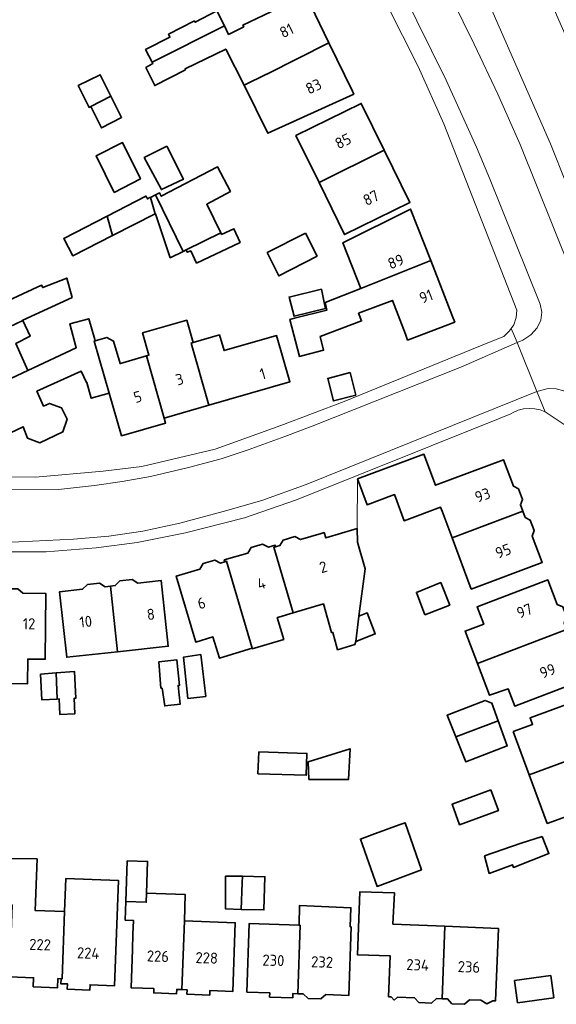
# Model space of a CAD drawing. Extents: x 150256 to 156914, y 461459 to 469481.
# Tile 181 of 256: x 155775 to 155841, y 462579 to 462699. Entities that reach past the tile are written whole.
import ezdxf
from ezdxf.enums import TextEntityAlignment as Align

# ---------------------------------------------------------------- set-up
doc = ezdxf.new("R2010")
doc.units = 0
doc.header["$LTSCALE"] = 0.75
for name, color, linetype, lineweight in [('B-RO-IE-TERREINAFSCHEIDING_KUNSTMATIG_MUUR-G', 251, 'IE-TERREINAFSCHEIDING-KUNSTMATIG-DICHT', 18), ('B-RO-OG-BEBOUWING-GV', 6, 'CONTINUOUS', 35), ('B-RO-OG-BEBOUWING-T18', 1, 'CONTINUOUS', 18), ('B-RO-OG-TERREIN_CULTUURSCHEIDING-GV', 251, 'CONTINUOUS', 18), ('B-RO-VH-VERHARDING_ASFALT-GV', 251, 'CONTINUOUS', 18), ('B-RO-VH-VERHARDING_BETONSTRAATSTEEN-GV', 251, 'CONTINUOUS', 18), ('B-RO-VH-VERHARDING_STRAATBAKSTEEN-GV', 251, 'CONTINUOUS', 18), ('B-RO-VH-VERHARDING_TEGEL-GV', 251, 'CONTINUOUS', 18)]:
    doc.layers.add(name, color=color, linetype=linetype, lineweight=lineweight)
doc.styles.add('NLCS-ISO-M200-T18', font='NLCS-ISO.ttf', dxfattribs={"height": 360})
doc.linetypes.add('IE-TERREINAFSCHEIDING-KUNSTMATIG-DICHT', pattern='A,8,-1,[82,NLCS.SHX,S=0.75,R=90,X=0,Y=0],-1', length=10)

msp = doc.modelspace()

# ---------------------------------------------------------------- linework, layer by layer
at = {"layer": 'B-RO-IE-TERREINAFSCHEIDING_KUNSTMATIG_MUUR-G'}
msp.add_lwpolyline([(155816.476, 462637.107), (155816.531, 462643.147)], dxfattribs=at)
at = {"layer": 'B-RO-OG-BEBOUWING-GV'}
for points in [[(155805.482, 462692.338), (155813.054, 462696.162), (155810.223, 462702.011), (155802.589, 462698.317), (155802.687, 462698.113), (155800.851, 462697.182), (155800.337, 462698.209), (155791.557, 462693.794), (155791.634, 462693.643), (155790.796, 462693.156), (155791.877, 462690.967), (155795.607, 462692.885), (155795.553, 462692.993), (155800.499, 462695.398), (155802.742, 462690.992), (155805.468, 462692.368)], [(155791.557, 462693.794), (155800.337, 462698.209), (155799.419, 462700.047), (155796.77, 462698.669), (155796.689, 462698.831), (155793.554, 462697.21), (155793.716, 462696.832), (155790.769, 462695.346)], [(155802.742, 462690.992), (155805.61, 462685.168), (155816.074, 462689.922), (155815.906, 462690.269), (155813.054, 462696.162), (155805.482, 462692.338), (155805.468, 462692.368)], [(155786.554, 462689.669), (155785.244, 462692.277), (155782.568, 462690.953), (155783.891, 462688.305), (155784.106, 462688.415)], [(155786.554, 462689.669), (155784.106, 462688.415), (155784.27, 462688.088), (155785.405, 462685.817), (155787.851, 462687.087)], [(155819.77, 462683.09), (155816.968, 462688.785), (155809.03, 462684.881), (155811.843, 462679.162)], [(155786.933, 462677.962), (155790.128, 462679.628), (155787.965, 462684.028), (155784.769, 462682.43)], [(155793.358, 462683.579), (155790.601, 462682.202), (155792.681, 462678.309), (155795.357, 462679.579)], [(155811.843, 462679.162), (155814.948, 462672.849), (155822.887, 462676.753), (155819.77, 462683.09)], [(155791.955, 462677.666), (155795.32, 462670.792), (155795.709, 462670.983), (155799.912, 462673.053), (155798.196, 462676.537), (155801.062, 462678.104), (155799.495, 462681.104), (155792.656, 462677.511), (155792.467, 462677.916)], [(155786.079, 462675.103), (155786.756, 462672.736), (155791.92, 462675.358), (155791.35, 462677.37), (155791.294, 462677.343), (155790.985, 462677.177), (155790.897, 462677.341), (155790.791, 462677.538)], [(155791.955, 462677.666), (155791.35, 462677.37), (155791.92, 462675.358), (155791.959, 462675.378), (155793.763, 462670.024), (155795.32, 462670.792)], [(155825.424, 462669.685), (155822.973, 462675.958), (155814.751, 462671.855), (155816.907, 462666.314)], [(155786.079, 462675.103), (155780.804, 462672.378), (155780.866, 462672.283), (155781.898, 462670.269), (155786.756, 462672.736)], [(155795.709, 462670.983), (155795.817, 462670.699), (155796.249, 462670.862), (155796.952, 462669.375), (155802.25, 462671.888), (155801.493, 462673.563), (155800.007, 462672.861), (155799.912, 462673.053)], [(155810.209, 462673.026), (155805.54, 462670.669), (155806.971, 462667.834), (155811.598, 462670.235)], [(155816.907, 462666.314), (155812.586, 462664.599), (155812.802, 462663.68), (155808.861, 462662.69), (155808.289, 462662.546), (155809.459, 462658.039), (155809.912, 462658.153), (155812.404, 462658.783), (155811.985, 462660.441), (155817.011, 462662.359), (155816.656, 462663.283), (155820.757, 462664.849), (155822.341, 462660.73), (155822.613, 462660.023), (155828.345, 462662.212), (155828.081, 462662.887), (155825.424, 462669.685)], [(155767.283, 462658.375), (155774.116, 462661.613), (155775.832, 462662.423), (155775.817, 462662.453), (155781.818, 462665.182), (155781.17, 462667.56), (155778.251, 462666.399), (155778.115, 462666.696), (155772.934, 462664.293), (155771.681, 462667.136), (155764.765, 462664.088)], [(155812.64, 462663.869), (155812.484, 462664.576), (155812.127, 462666.194), (155808.208, 462665.249), (155808.802, 462662.924)], [(155776.439, 462656.343), (155774.998, 462659.611), (155776.736, 462660.507), (155775.832, 462662.423), (155774.116, 462661.613), (155767.283, 462658.375), (155766.507, 462658.032), (155768.767, 462652.907), (155769.542, 462653.249), (155769.593, 462653.133)], [(155784.583, 462660.101), (155783.853, 462662.614), (155781.556, 462661.993), (155782.33, 462659.095), (155776.439, 462656.343), (155769.593, 462653.133), (155772.002, 462647.667), (155775.875, 462649.49), (155776.412, 462648.093), (155777.898, 462647.526), (155780.713, 462648.855), (155781.239, 462650.425), (155780.556, 462651.793), (155779.098, 462652.321), (155778.354, 462651.998), (155777.558, 462653.804), (155782.918, 462656.265), (155783.579, 462654.877), (155783.601, 462654.887), (155784.162, 462652.944), (155786.35, 462653.576), (155784.52, 462659.91), (155784.629, 462659.942)], [(155793.017, 462650.552), (155798.464, 462652.125), (155796.317, 462659.667), (155796.553, 462659.735), (155795.771, 462662.44), (155790.392, 462660.886), (155791.173, 462658.181), (155790.884, 462658.098)], [(155784.629, 462659.942), (155784.52, 462659.91), (155786.35, 462653.576), (155787.845, 462648.398), (155793.193, 462649.942), (155793.017, 462650.552), (155790.884, 462658.098), (155787.716, 462657.184), (155787.653, 462657.166), (155786.859, 462659.9), (155786.039, 462660.351)], [(155796.317, 462659.667), (155798.464, 462652.125), (155808.299, 462654.964), (155806.677, 462660.581), (155800.295, 462658.739), (155799.741, 462660.656), (155796.553, 462659.735)], [(155816.315, 462653.325), (155815.613, 462656.082), (155812.896, 462655.366), (155813.585, 462652.623)], [(155816.531, 462643.147), (155817.678, 462640.017), (155821.025, 462641.243), (155822.186, 462638.072), (155826.621, 462639.696), (155826.799, 462639.211), (155828.009, 462635.992), (155836.611, 462639.226), (155836.326, 462639.985), (155836.583, 462640.658), (155836.098, 462641.939), (155835.47, 462642.261), (155834.263, 462645.471), (155825.992, 462642.386), (155824.586, 462646.154)], [(155828.009, 462635.992), (155830.357, 462629.747), (155838.959, 462632.981), (155837.75, 462636.196), (155838.007, 462636.867), (155837.522, 462638.149), (155836.895, 462638.47), (155836.611, 462639.226)], [(155816.324, 462623.383), (155816.676, 462626.464), (155817.46, 462632.221), (155816.538, 462635.452), (155816.476, 462637.107), (155812.652, 462635.973), (155812.458, 462636.631), (155812.094, 462636.523), (155809.589, 462635.783), (155808.893, 462636.138), (155807.466, 462635.719), (155807.09, 462635.049), (155806.561, 462634.894), (155806.352, 462634.833), (155808.698, 462626.863), (155812.385, 462627.956), (155813.378, 462624.465), (155813.54, 462624.492), (155814.107, 462622.383), (155816.215, 462623.005)], [(155800.389, 462633.077), (155800.596, 462633.138), (155803.711, 462622.559), (155803.725, 462622.509), (155807.549, 462623.635), (155806.767, 462626.29), (155806.948, 462626.344), (155808.698, 462626.863), (155806.352, 462634.833), (155806.561, 462634.894), (155806.499, 462635.104), (155805.693, 462634.867), (155804.991, 462635.231), (155803.584, 462634.818), (155803.193, 462634.133), (155800.326, 462633.292)], [(155803.711, 462622.559), (155800.596, 462633.138), (155800.389, 462633.077), (155799.85, 462632.918), (155799.174, 462633.287), (155797.746, 462632.867), (155797.369, 462632.188), (155794.489, 462631.34), (155796.852, 462623.315), (155798.947, 462623.932), (155799.735, 462621.342)], [(155787.351, 462622.141), (155786.482, 462630.114), (155785.861, 462630.046), (155785.177, 462630.475), (155783.683, 462630.312), (155783.099, 462629.745), (155780.311, 462629.442), (155781.179, 462621.469)], [(155786.482, 462630.114), (155787.351, 462622.141), (155793.523, 462622.814), (155792.654, 462630.786), (155789.827, 462630.478), (155789.143, 462630.907), (155787.647, 462630.744), (155787.076, 462630.179)], [(155824.713, 462626.634), (155827.74, 462627.821), (155826.646, 462630.549), (155823.675, 462629.358)], [(155841.943, 462624.837), (155841.637, 462625.642), (155841.98, 462626.339), (155841.484, 462627.603), (155840.781, 462627.896), (155839.652, 462630.873), (155831.06, 462627.611), (155831.867, 462625.485), (155829.589, 462624.656), (155831.088, 462620.717)], [(155772.422, 462629.28), (155772.337, 462618.27), (155776.416, 462618.239), (155776.439, 462621.254), (155778.556, 462621.237), (155778.618, 462629.232), (155775.838, 462629.254), (155775.217, 462629.778), (155773.685, 462629.79), (155773.048, 462629.275)], [(155816.676, 462626.464), (155816.324, 462623.383), (155818.675, 462624.302), (155817.703, 462626.869)], [(155831.088, 462620.717), (155832.561, 462616.845), (155834.853, 462617.617), (155835.641, 462615.541), (155844.233, 462618.802), (155843.101, 462621.786), (155843.446, 462622.485), (155842.949, 462623.749), (155842.244, 462624.044), (155841.943, 462624.837)], [(155792.783, 462617.722), (155793.08, 462615.56), (155794.945, 462615.749), (155794.702, 462618.046), (155794.892, 462618.046), (155794.568, 462621.154), (155792.352, 462620.912), (155792.621, 462617.722)], [(155797.491, 462621.788), (155795.353, 462621.478), (155795.908, 462616.468), (155798.071, 462616.705)], [(155779.895, 462619.559), (155777.996, 462619.41), (155778.13, 462616.302), (155780.031, 462616.386)], [(155780.031, 462616.386), (155780.265, 462616.396), (155780.346, 462614.491), (155782.157, 462614.572), (155782.076, 462616.491), (155782.265, 462616.464), (155782.131, 462619.734), (155779.895, 462619.559)], [(155833.617, 462613.759), (155832.84, 462615.906), (155832.02, 462616.214), (155827.416, 462614.415), (155828.469, 462611.791)], [(155835.459, 462612.447), (155837.403, 462607.19), (155847.152, 462610.791), (155846.88, 462611.528), (155847.181, 462612.162), (155846.708, 462613.441), (155846.056, 462613.752), (155845.86, 462614.28), (155845.964, 462614.319), (155845.017, 462616.88), (155837.502, 462614.1), (155837.794, 462613.31)], [(155828.469, 462611.791), (155829.685, 462608.764), (155834.726, 462610.693), (155833.617, 462613.759)], [(155804.416, 462607.292), (155810.281, 462607.129), (155810.363, 462609.777), (155804.539, 462609.967)], [(155810.587, 462606.622), (155815.41, 462606.605), (155815.612, 462610.35), (155810.52, 462608.755)], [(155847.152, 462610.791), (155837.403, 462607.19), (155839.595, 462601.264), (155841.935, 462602.13), (155842.016, 462601.911), (155849.521, 462604.686), (155849.488, 462604.776), (155848.569, 462607.261), (155848.472, 462607.225), (155848.285, 462607.732), (155848.595, 462608.384), (155848.122, 462609.663), (155847.451, 462609.983)], [(155832.732, 462605.349), (155828.008, 462603.611), (155828.932, 462601.1), (155833.656, 462602.838)], [(155818.269, 462599.883), (155816.872, 462599.376), (155818.898, 462593.618), (155824.296, 462595.615), (155822.304, 462601.348), (155821.566, 462601.08)], [(155838.965, 462599.661), (155836.435, 462598.887), (155831.976, 462597.33), (155832.53, 462595.196), (155835.352, 462596.247), (155835.465, 462595.926), (155839.795, 462597.599)], [(155780.478, 462582.387), (155780.607, 462582.383), (155780.914, 462590.563), (155777.332, 462590.698), (155777.567, 462596.953), (155777.534, 462596.953), (155773.696, 462597.008), (155773.642, 462594.386), (155773.777, 462594.386), (155773.668, 462591.387), (155774.558, 462591.354), (155774.232, 462582.62), (155777.139, 462582.512), (155777.098, 462581.414), (155780.066, 462581.302), (155780.107, 462582.401)], [(155788.53, 462596.739), (155788.358, 462591.771), (155790.839, 462591.686), (155790.876, 462592.776), (155791.009, 462596.653)], [(155780.914, 462590.563), (155780.607, 462582.383), (155780.478, 462582.387), (155780.456, 462581.788), (155781.269, 462581.758), (155781.244, 462581.113), (155783.992, 462581.01), (155784.017, 462581.654), (155786.995, 462581.542), (155787.475, 462594.33), (155781.065, 462594.571)], [(155802.525, 462594.842), (155800.489, 462594.877), (155800.489, 462590.877), (155802.395, 462590.827), (155802.511, 462594.04)], [(155802.525, 462594.842), (155802.511, 462594.04), (155802.395, 462590.827), (155805.137, 462590.755), (155805.273, 462594.795)], [(155795.479, 462589.411), (155795.59, 462592.614), (155790.876, 462592.776), (155790.839, 462591.686), (155788.358, 462591.771), (155788.28, 462589.507), (155789.272, 462589.473), (155789.215, 462587.824), (155789.15, 462585.945), (155788.989, 462581.294), (155791.764, 462581.199), (155791.745, 462580.661), (155794.526, 462580.566), (155794.544, 462581.096), (155795.173, 462581.074)], [(155820.802, 462589.014), (155821.011, 462592.819), (155816.795, 462592.952), (155816.502, 462585.312), (155820.497, 462585.159), (155820.307, 462580.206), (155820.61, 462580.194), (155820.994, 462579.799), (155821.397, 462580.164), (155823.454, 462580.085), (155823.989, 462579.498), (155825.531, 462579.437), (155826.14, 462579.983), (155826.803, 462579.957), (155827.14, 462588.764)], [(155809.273, 462580.571), (155809.91, 462580.55), (155810.528, 462580.004), (155812.054, 462579.953), (155812.676, 462580.458), (155815.472, 462580.364), (155815.758, 462588.684), (155815.636, 462588.688), (155815.716, 462591.025), (155809.472, 462591.297), (155809.416, 462588.901), (155809.55, 462588.896)], [(155795.479, 462589.411), (155795.173, 462581.074), (155795.794, 462581.053), (155795.776, 462580.509), (155798.55, 462580.413), (155798.568, 462580.948), (155801.373, 462580.851), (155801.661, 462589.198)], [(155809.416, 462588.901), (155803.352, 462589.107), (155803.074, 462580.777), (155805.855, 462580.685), (155805.838, 462580.171), (155808.641, 462580.078), (155808.658, 462580.591), (155809.273, 462580.571), (155809.55, 462588.896)], [(155826.803, 462579.957), (155827.466, 462579.932), (155828.002, 462579.344), (155829.543, 462579.283), (155830.153, 462579.829), (155831.512, 462579.777), (155832.243, 462579.341), (155832.985, 462579.72), (155833.299, 462579.708), (155833.642, 462588.508), (155827.14, 462588.764)], [(155840.376, 462580.08), (155840.008, 462582.771), (155835.612, 462582.17), (155835.979, 462579.479)]]:
    msp.add_lwpolyline(points, close=True, dxfattribs=at)
at = {"layer": 'B-RO-OG-TERREIN_CULTUURSCHEIDING-GV'}
msp.add_lwpolyline([(155807.393, 462745.57), (155808.068, 462744.215), (155806.983, 462743.58), (155807.088, 462743.356), (155810.223, 462737.395), (155813.278, 462731.392), (155830.719, 462695.991), (155833.565, 462689.916), (155836.29, 462683.785), (155842.512, 462668.368), (155845.076, 462669.384), (155843.586, 462674.281), (155841.888, 462679.111), (155839.987, 462683.864), (155812.536, 462746.435), (155811.813, 462746.167), (155808.794, 462745.911)], close=True, dxfattribs=at)
at = {"layer": 'B-RO-VH-VERHARDING_ASFALT-GV'}
msp.add_lwpolyline([(155812.536, 462746.435), (155839.987, 462683.864), (155841.888, 462679.111), (155843.586, 462674.281), (155845.076, 462669.384), (155853.145, 462671.204), (155830.016, 462724.005)], dxfattribs=at)
at = {"layer": 'B-RO-VH-VERHARDING_BETONSTRAATSTEEN-GV'}
for points in [[(155807.651, 462731.423), (155827.299, 462691.616), (155830.985, 462683.488), (155832.575, 462679.723), (155838.732, 462664.406), (155838.935, 462663.422), (155838.813, 462662.425), (155838.379, 462661.519), (155837.583, 462660.672), (155836.614, 462660.032), (155835.928, 462659.716), (155838.315, 462653.793), (155839.699, 462654.138), (155840.668, 462654.112), (155841.603, 462653.855)], [(155842.512, 462668.368), (155836.29, 462683.785), (155833.565, 462689.916), (155830.719, 462695.991), (155813.278, 462731.392)]]:
    msp.add_lwpolyline(points, dxfattribs=at)
at = {"layer": 'B-RO-VH-VERHARDING_STRAATBAKSTEEN-GV'}
msp.add_lwpolyline([(155772.706, 462635.479), (155775.332, 462635.492), (155781.981, 462635.818), (155786.295, 462636.193), (155790.412, 462636.807), (155794.907, 462637.784), (155800.203, 462639.169), (155804.892, 462640.523), (155810.268, 462642.485), (155838.315, 462653.793), (155835.928, 462659.716), (155829.064, 462656.752), (155811.029, 462649.576), (155807.691, 462648.292), (155803.213, 462646.663), (155799.952, 462645.591), (155795.962, 462644.534), (155791.367, 462643.449), (155787.903, 462642.836), (155784.547, 462642.354), (155780.169, 462641.878), (155772.594, 462641.835)], close=True, dxfattribs=at)
at = {"layer": 'B-RO-VH-VERHARDING_TEGEL-GV'}
for points in [[(155802.727, 462735.185), (155823.879, 462693.286), (155827.003, 462686.295), (155835.878, 462663.674), (155835.799, 462662.754), (155835.543, 462661.868), (155835.2, 462661.422), (155835.194, 462661.415), (155835.591, 462660.505), (155835.928, 462659.716), (155836.614, 462660.032), (155837.583, 462660.672), (155838.379, 462661.519), (155838.813, 462662.425), (155838.935, 462663.422), (155838.732, 462664.406), (155832.575, 462679.723), (155830.985, 462683.488), (155827.299, 462691.616), (155807.651, 462731.423)], [(155772.594, 462641.835), (155780.169, 462641.878), (155784.547, 462642.354), (155787.903, 462642.836), (155791.367, 462643.449), (155795.962, 462644.534), (155799.952, 462645.591), (155803.213, 462646.663), (155807.691, 462648.292), (155811.029, 462649.576), (155829.064, 462656.752), (155835.928, 462659.716), (155835.591, 462660.505), (155835.194, 462661.415), (155834.969, 462661.123), (155834.314, 462660.449), (155832.371, 462659.683), (155814.914, 462652.546), (155807.187, 462649.653), (155799.219, 462646.781), (155790.315, 462644.664), (155785.583, 462644.099), (155777.369, 462643.376), (155770.83, 462643.389)], [(155771.951, 462634.299), (155778.693, 462634.302), (155784.742, 462634.756), (155789.754, 462635.433), (155795.628, 462636.613), (155802.769, 462638.433), (155809.104, 462640.606), (155833.655, 462650.465), (155835.146, 462651.064), (155835.444, 462651.23), (155836.062, 462651.492), (155836.715, 462651.656), (155837.386, 462651.719), (155838.058, 462651.683), (155838.715, 462651.545), (155839.32, 462651.31), (155838.315, 462653.793), (155810.268, 462642.485), (155804.892, 462640.523), (155800.203, 462639.169), (155794.907, 462637.784), (155790.412, 462636.807), (155786.295, 462636.193), (155781.981, 462635.818), (155775.332, 462635.492)], [(155844.228, 462650.731), (155844.096, 462651.137), (155843.509, 462652.247), (155842.658, 462653.173), (155841.603, 462653.855), (155840.668, 462654.112), (155839.699, 462654.138), (155838.315, 462653.793), (155839.32, 462651.31), (155841.632, 462649.763), (155843.997, 462643.458), (155844.26, 462641.956), (155859.108, 462603.674), (155863.418, 462592.369), (155864.92, 462588.085)]]:
    msp.add_lwpolyline(points, dxfattribs=at)

# ---------------------------------------------------------------- texts
at = {"layer": 'B-RO-OG-BEBOUWING-T18', "style": 'NLCS-ISO-M200-T18'}
for s, rotation, p in [('81', 25.8, (155807.896, 462697.637)), ('83', 25.8, (155811.176, 462690.86)), ('85', 26.2, (155814.762, 462684.209)), ('87', 26.2, (155818.155, 462677.312)), ('89', 21.4, (155821.174, 462669.572)), ('91', 21, (155824.857, 462665.332)), ('1', 16.1, (155804.999, 462655.933)), ('3', 16.1, (155794.887, 462655.256)), ('5', 16.1, (155789.801, 462653.126)), ('93', 20.2, (155831.722, 462641.177)), ('95', 20.2, (155834.229, 462634.384)), ('2', 16.5, (155812.36, 462632.442)), ('4', 16.5, (155804.827, 462630.437)), ('6', 16.5, (155797.555, 462628.051)), ('97', 21, (155836.817, 462627.11)), ('10', 6.4, (155783.485, 462625.802)), ('8', 6.4, (155791.392, 462626.694)), ('12', 359.8, (155776.597, 462625.541)), ('99', 21, (155839.63, 462619.807)), ('222', 358.1, (155777.935, 462586.539)), ('224', 357.9, (155783.783, 462585.51)), ('226', 358.1, (155792.257, 462585.129)), ('228', 358.1, (155798.192, 462584.928)), ('230', 358.1, (155806.297, 462584.626)), ('232', 358.1, (155812.217, 462584.424)), ('234', 357.8, (155823.83, 462584.078)), ('236', 357.8, (155830.068, 462583.832))]:
    msp.add_text(s, height=1.35, rotation=rotation, dxfattribs=at).set_placement(p, align=Align.MIDDLE)

doc.saveas('drawing.dxf')
